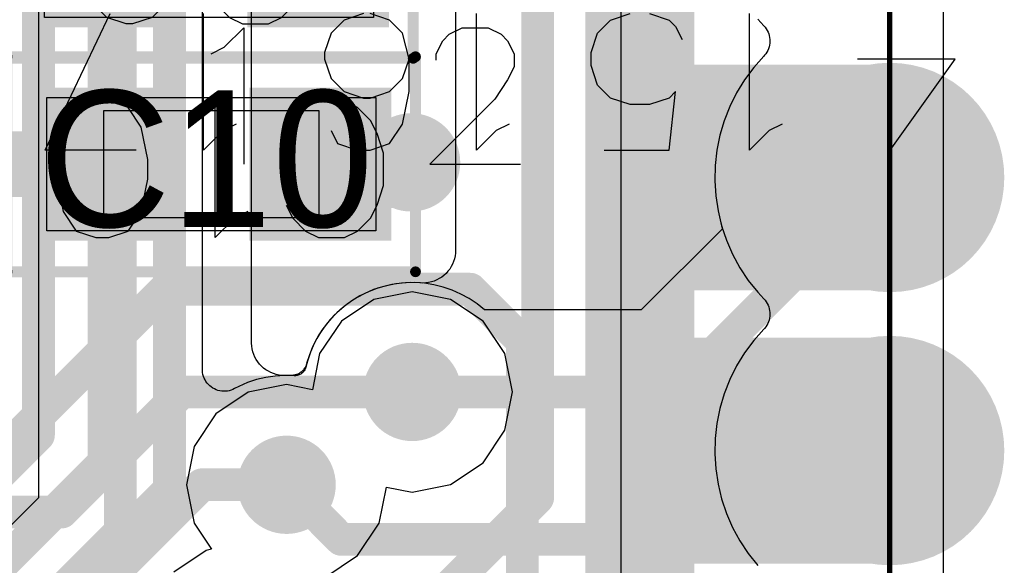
# Model space of a CAD drawing. Header units: millimetres. Extents: x 0 to 559, y 0 to 433.
# Tile 25 of 65: x 95.21 to 99.79, y 94.14 to 96.67. Entities that reach past the tile are written whole.
import ezdxf

# ---------------------------------------------------------------- set-up
doc = ezdxf.new("R2010")
doc.units = ezdxf.units.MM
for name, color, linetype in [('BottomLayer', 5, 'Continuous'), ('BottomPaste', 16, 'Continuous'), ('BottomSolder', 6, 'Continuous'), ('KeepOutLayer', 6, 'Continuous'), ('Mechanical10', 56, 'Continuous'), ('Mechanical11', 56, 'Continuous'), ('Mechanical12', 56, 'Continuous'), ('Mechanical9', 56, 'Continuous'), ('MidLayer1', 16, 'Continuous'), ('MidLayer2', 76, 'Continuous'), ('MultiLayer', 9, 'Continuous'), ('TopLayer', 1, 'Continuous'), ('TopOverlay', 2, 'Continuous'), ('TopPaste', 8, 'Continuous'), ('TopSolder', 216, 'Continuous'), ('ViaHoleLayer', 16, 'Continuous')]:
    doc.layers.add(name, color=color, linetype=linetype)

# ---------------------------------------------------------------- blocks, each defined once
blk = doc.blocks.new('7X1MM_BOT_PAD_12_TO_18_SMD_102')
at = {"layer": 'BottomLayer'}
for points in [[(-3.039999, 0.499999), (-3.039999, -0.499999), (-2.040001, 0.499999), (-2.040001, -0.499999)], [(-1.769999, 0.499999), (-1.769999, -0.499999), (-0.7700009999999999, 0.499999), (-0.7700009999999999, -0.499999)]]:
    blk.add_solid(points, dxfattribs=at)
at = {"layer": 'BottomPaste'}
for points in [[(-3.039999, 0.499999), (-3.039999, -0.499999), (-2.040001, 0.499999), (-2.040001, -0.499999)], [(-1.769999, 0.499999), (-1.769999, -0.499999), (-0.7700009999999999, 0.499999), (-0.7700009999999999, -0.499999)]]:
    blk.add_solid(points, dxfattribs=at)
at = {"layer": 'BottomSolder'}
for points in [[(-3.065399, 0.525399), (-3.065399, -0.525399), (-2.014601, 0.525399), (-2.014601, -0.525399)], [(-1.795399, 0.525399), (-1.795399, -0.525399), (-0.744601, 0.525399), (-0.744601, -0.525399)]]:
    blk.add_solid(points, dxfattribs=at)
at = {"layer": 'Mechanical12'}
for p, q in [((4.560061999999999, 0.750062), (-4.560061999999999, 0.750062)), ((-4.560061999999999, -0.750062), (4.560061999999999, -0.750062))]:
    blk.add_line(p, q, dxfattribs=at)
at = {"layer": 'Mechanical9'}
for p, q in [((-1.14286284, 3.4288095), (-0.508, 3.12649362)), ((-1.14286284, 3.00556676), (-1.14286284, 3.4288095)), ((-1.0521696, 2.60046216), (-1.14286284, 2.69115794)), ((-1.14286284, 2.69115794), (-0.508, 2.69115794)), ((-1.02193852, 2.54), (-1.0521696, 2.60046216)), ((-0.7196201, 2.12857842), (-0.81031588, 2.09834734)), ((-0.6893890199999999, 2.12857842), (-0.7196201, 2.12857842)), ((-0.59869578, 2.09834734), (-0.6893890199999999, 2.12857842)), ((-1.11263176, 2.06811372), (-1.14286284, 1.97742048)), ((-1.0521696, 2.09834734), (-1.11263176, 2.06811372)), ((-0.81031588, 2.09834734), (-0.8707805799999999, 2.03788264)), ((-0.53823108, 2.03788264), (-0.59869578, 2.09834734)), ((-0.8707805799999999, 2.03788264), (-0.90101166, 1.94718686)), ((-0.508, 1.94718686), (-0.53823108, 2.03788264)), ((-1.14286284, 1.97742048), (-1.14286284, 1.91695578)), ((-0.90101166, 1.94718686), (-0.90101166, 1.91695578)), ((-1.14286284, 1.91695578), (-1.11263176, 1.82626254)), ((-0.90101166, 1.91695578), (-0.8707805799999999, 1.82626254)), ((-0.53823108, 1.82626254), (-0.508, 1.91695578)), ((-1.11263176, 1.82626254), (-1.02193852, 1.76579784)), ((-0.8707805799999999, 1.82626254), (-0.81031588, 1.76579784)), ((-0.59869578, 1.76579784), (-0.53823108, 1.82626254)), ((-1.02193852, 1.76579784), (-0.8707805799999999, 1.73556676)), ((-0.81031588, 1.76579784), (-0.7196201, 1.73556676)), ((-0.7196201, 1.73556676), (-0.59869578, 1.76579784)), ((-0.8707805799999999, 1.73556676), (-0.7196201, 1.73556676)), ((-1.0521696, 1.33046216), (-1.14286284, 1.42115794)), ((-1.14286284, 1.42115794), (-0.508, 1.42115794)), ((-1.02193852, 1.27), (-1.0521696, 1.33046216)), ((-0.84054696, 0.85857842), (-0.74985372, 0.8888094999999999)), ((-0.74985372, 0.8888094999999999), (-0.6893890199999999, 0.8888094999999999)), ((-0.6893890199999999, 0.8888094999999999), (-0.59869578, 0.85857842)), ((-1.14286284, 0.82834734), (-1.14286284, 0.52602892)), ((-0.90101166, 0.7981137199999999), (-0.84054696, 0.85857842)), ((-0.59869578, 0.85857842), (-0.53823108, 0.7981137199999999)), ((-0.93124274, 0.7074204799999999), (-0.90101166, 0.7981137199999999)), ((-0.53823108, 0.7981137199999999), (-0.508, 0.7074204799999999)), ((-0.93124274, 0.6167247), (-0.93124274, 0.7074204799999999)), ((-0.90101166, 0.52602892), (-0.93124274, 0.6167247)), ((-0.508, 0.6167247), (-0.53823108, 0.52602892)), ((-1.14286284, 0.52602892), (-0.8707805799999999, 0.49579784)), ((-0.8707805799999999, 0.49579784), (-0.90101166, 0.52602892)), ((-0.53823108, 0.52602892), (-0.5684621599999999, 0.49579784)), ((-0.5684621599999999, 0.49579784), (-0.62892686, 0.46556676)), ((-1.0521696, 0.06046215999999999), (-1.14286284, 0.15115794)), ((-1.14286284, 0.15115794), (-0.508, 0.15115794)), ((-1.02193852, 0), (-1.0521696, 0.06046215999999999)), ((-0.7196201, -0.8044332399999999), (-0.7196201, -0.35095942)), ((-1.14286284, -0.50211736), (-0.7196201, -0.8044332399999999)), ((-1.14286284, -0.50211736), (-0.508, -0.50211736))]:
    blk.add_line(p, q, dxfattribs=at)
blk = doc.blocks.new('C_0402_115')
at = {"layer": 'Mechanical10', "const_width": 0.050038}
for points in [[(-0.9499599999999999, 0.500126), (-0.9499599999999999, -0.500126)], [(0.9499599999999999, 0.500126), (-0.9499599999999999, 0.500126)], [(0.9499599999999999, 0.500126), (0.9499599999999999, -0.500126)], [(0.9499599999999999, -0.500126), (-0.9499599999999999, -0.500126)]]:
    blk.add_lwpolyline(points, dxfattribs=at)
at = {"layer": 'Mechanical10', "const_width": 0.025019}
for points in [[(-0.9624695, 0.500126, 1), (-0.9374505, 0.500126, 1)], [(-0.9624695, 0.500126, 1), (-0.9374505, 0.500126, 1)], [(0.9374505, 0.500126, 1), (0.9624695, 0.500126, 1)], [(0.9374505, 0.500126, 1), (0.9624695, 0.500126, 1)], [(-0.9624695, -0.500126, 1), (-0.9374505, -0.500126, 1)], [(-0.9624695, -0.500126, 1), (-0.9374505, -0.500126, 1)], [(0.9374505, -0.500126, 1), (0.9624695, -0.500126, 1)], [(0.9374505, -0.500126, 1), (0.9624695, -0.500126, 1)]]:
    blk.add_lwpolyline(points, format="xyb", close=True, dxfattribs=at)
at = {"layer": 'Mechanical11'}
for p, q in [((-0.765048, -0.30988), (-0.765048, 0.30988)), ((-0.765048, 0.30988), (-0.115062, 0.30988)), ((-0.115062, 0.30988), (0.115062, 0.30988)), ((0.115062, 0.30988), (0.765048, 0.30988)), ((0.765048, 0.30988), (0.765048, -0.30988)), ((-0.765048, -0.30988), (-0.765048, -0.30988)), ((-0.115062, -0.30988), (-0.765048, -0.30988)), ((0.115062, -0.30988), (-0.115062, -0.30988)), ((0.765048, -0.30988), (0.115062, -0.30988))]:
    blk.add_line(p, q, dxfattribs=at)
at = {"layer": 'Mechanical12'}
for p, q in [((-0.500126, -0.249936), (-0.500126, 0.249936)), ((-0.500126, 0.249936), (0.500126, 0.249936)), ((0.500126, 0.249936), (0.500126, -0.249936)), ((-0.500126, -0.249936), (-0.500126, -0.249936)), ((0.500126, -0.249936), (-0.500126, -0.249936))]:
    blk.add_line(p, q, dxfattribs=at)
at = {"layer": 'Mechanical9'}
for p, q in [((-1.016, 0), (-1.43924274, 0)), ((-1.31831588, -0.30231588), (-1.016, 0)), ((-0.15115794, -0.6348628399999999), (-0.15115794, 0)), ((-1.37878058, -0.39301166), (-1.31831588, -0.30231588)), ((-1.40901166, -0.45347382), (-1.37878058, -0.39301166)), ((-1.40901166, -0.51393852), (-1.40901166, -0.45347382)), ((-1.04623108, -0.4837049), (-1.04623108, -0.51393852)), ((-1.37878058, -0.57440068), (-1.40901166, -0.51393852)), ((-1.04623108, -0.51393852), (-1.07646216, -0.57440068)), ((-0.06046215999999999, -0.5441695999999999), (-0.15115794, -0.6348628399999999)), ((0, -0.51393852), (-0.06046215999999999, -0.5441695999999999)), ((-1.34854696, -0.60463176), (-1.37878058, -0.57440068)), ((-1.07646216, -0.57440068), (-1.10669578, -0.60463176)), ((-1.2880848, -0.6348628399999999), (-1.34854696, -0.60463176)), ((-1.16715794, -0.6348628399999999), (-1.2880848, -0.6348628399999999)), ((-1.10669578, -0.60463176), (-1.16715794, -0.6348628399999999))]:
    blk.add_line(p, q, dxfattribs=at)
at = {"layer": 'TopLayer'}
for points in [[(-0.2032, 0.3302), (-0.8128, 0.3302), (-0.2032, -0.3302), (-0.8128, -0.3302)], [(0.8128, 0.3302), (0.2032, 0.3302), (0.8128, -0.3302), (0.2032, -0.3302)]]:
    blk.add_solid(points, dxfattribs=at)
at = {"layer": 'TopOverlay'}
for p, q in [((-0.27682698, 0.34022284), (-0.33728914, 0.30999176)), ((-0.15590012, 0.34022284), (-0.27682698, 0.34022284)), ((-0.09543541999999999, 0.30999176), (-0.15590012, 0.34022284)), ((0.26432002, 0.30999176), (0.35501326, 0.34022284)), ((0.35501326, 0.34022284), (0.38524434, 0.34022284)), ((0.38524434, 0.34022284), (0.47594012, 0.30999176)), ((-0.33728914, 0.30999176), (-0.39775384, 0.2495296)), ((-0.03497326, 0.2495296), (-0.09543541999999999, 0.30999176)), ((0.20385532, 0.2495296), (0.26432002, 0.30999176)), ((0.47594012, 0.30999176), (0.53640482, 0.2495296)), ((-0.39775384, 0.2495296), (-0.42798492, 0.1890649)), ((-0.004742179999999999, 0.1890649), (-0.03497326, 0.2495296)), ((0.17362424, 0.15883382), (0.20385532, 0.2495296)), ((0.53640482, 0.2495296), (0.5666359, 0.12860274)), ((-0.42798492, 0.1890649), (-0.458216, 0.09837166)), ((0.17362424, 0.12860274), (0.17362424, 0.15883382)), ((-0.458216, 0.09837166), (-0.458216, -0.05278628)), ((0.20385532, 0.03790696), (0.17362424, 0.12860274)), ((0.5666359, 0.12860274), (0.53640482, 0.03790696)), ((0.5666359, 0.12860274), (0.5666359, -0.0225552)), ((0.26432002, -0.0225552), (0.20385532, 0.03790696)), ((0.53640482, 0.03790696), (0.47594012, -0.0225552)), ((0.35501326, -0.05278628), (0.26432002, -0.0225552)), ((0.47594012, -0.0225552), (0.38524434, -0.05278628)), ((0.5666359, -0.0225552), (0.53640482, -0.17371314)), ((-0.458216, -0.05278628), (-0.42798492, -0.14348206)), ((0.38524434, -0.05278628), (0.35501326, -0.05278628)), ((-0.42798492, -0.14348206), (-0.39775384, -0.20394422)), ((-0.03497326, -0.20394422), (-0.004742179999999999, -0.14348206)), ((0.53640482, -0.17371314), (0.47594012, -0.26440892)), ((-0.39775384, -0.20394422), (-0.33728914, -0.26440892)), ((-0.09543541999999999, -0.26440892), (-0.03497326, -0.20394422)), ((0.2340864, -0.26440892), (0.20385532, -0.20394422)), ((-0.33728914, -0.26440892), (-0.27682698, -0.29464)), ((-0.15590012, -0.29464), (-0.09543541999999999, -0.26440892)), ((0.32478218, -0.29464), (0.2340864, -0.26440892)), ((0.47594012, -0.26440892), (0.38524434, -0.29464)), ((-0.27682698, -0.29464), (-0.15590012, -0.29464)), ((0.38524434, -0.29464), (0.32478218, -0.29464))]:
    blk.add_line(p, q, dxfattribs=at)
at = {"layer": 'TopPaste'}
for points in [[(-0.2032, 0.3302), (-0.8128, 0.3302), (-0.2032, -0.3302), (-0.8128, -0.3302)], [(0.8128, 0.3302), (0.2032, 0.3302), (0.8128, -0.3302), (0.2032, -0.3302)]]:
    blk.add_solid(points, dxfattribs=at)
at = {"layer": 'TopSolder'}
for points in [[(-0.1778, 0.3556), (-0.8382, 0.3556), (-0.1778, -0.3556), (-0.8382, -0.3556)], [(0.8382, 0.3556), (0.1778, 0.3556), (0.8382, -0.3556), (0.1778, -0.3556)]]:
    blk.add_solid(points, dxfattribs=at)
blk = doc.blocks.new('C_0402_118')
at = {"layer": 'Mechanical10', "const_width": 0.050038}
for points in [[(-0.9499599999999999, 0.500126), (-0.9499599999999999, -0.500126)], [(0.9499599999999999, 0.500126), (-0.9499599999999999, 0.500126)], [(0.9499599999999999, 0.500126), (0.9499599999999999, -0.500126)], [(0.9499599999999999, -0.500126), (-0.9499599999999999, -0.500126)]]:
    blk.add_lwpolyline(points, dxfattribs=at)
at = {"layer": 'Mechanical10', "const_width": 0.025019}
for points in [[(-0.9624695, 0.500126, 1), (-0.9374505, 0.500126, 1)], [(-0.9624695, 0.500126, 1), (-0.9374505, 0.500126, 1)], [(0.9374505, 0.500126, 1), (0.9624695, 0.500126, 1)], [(0.9374505, 0.500126, 1), (0.9624695, 0.500126, 1)], [(-0.9624695, -0.500126, 1), (-0.9374505, -0.500126, 1)], [(-0.9624695, -0.500126, 1), (-0.9374505, -0.500126, 1)], [(0.9374505, -0.500126, 1), (0.9624695, -0.500126, 1)], [(0.9374505, -0.500126, 1), (0.9624695, -0.500126, 1)]]:
    blk.add_lwpolyline(points, format="xyb", close=True, dxfattribs=at)
at = {"layer": 'Mechanical11'}
for p, q in [((-0.765048, -0.30988), (-0.765048, 0.30988)), ((-0.765048, 0.30988), (-0.115062, 0.30988)), ((-0.115062, 0.30988), (0.115062, 0.30988)), ((0.115062, 0.30988), (0.765048, 0.30988)), ((0.765048, 0.30988), (0.765048, -0.30988)), ((-0.765048, -0.30988), (-0.765048, -0.30988)), ((-0.115062, -0.30988), (-0.765048, -0.30988)), ((0.115062, -0.30988), (-0.115062, -0.30988)), ((0.765048, -0.30988), (0.115062, -0.30988))]:
    blk.add_line(p, q, dxfattribs=at)
at = {"layer": 'Mechanical12'}
for p, q in [((-0.500126, -0.249936), (-0.500126, 0.249936)), ((-0.500126, 0.249936), (0.500126, 0.249936)), ((0.500126, 0.249936), (0.500126, -0.249936)), ((-0.500126, -0.249936), (-0.500126, -0.249936)), ((0.500126, -0.249936), (-0.500126, -0.249936))]:
    blk.add_line(p, q, dxfattribs=at)
at = {"layer": 'Mechanical9'}
for p, q in [((-1.016, 0), (-1.43924274, 0)), ((-1.31831588, -0.30231588), (-1.016, 0)), ((-0.15115794, -0.6348628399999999), (-0.15115794, 0)), ((-1.37878058, -0.39301166), (-1.31831588, -0.30231588)), ((-1.40901166, -0.45347382), (-1.37878058, -0.39301166)), ((-1.40901166, -0.51393852), (-1.40901166, -0.45347382)), ((-1.04623108, -0.4837049), (-1.04623108, -0.51393852)), ((-1.37878058, -0.57440068), (-1.40901166, -0.51393852)), ((-1.04623108, -0.51393852), (-1.07646216, -0.57440068)), ((-0.06046215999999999, -0.5441695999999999), (-0.15115794, -0.6348628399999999)), ((0, -0.51393852), (-0.06046215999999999, -0.5441695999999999)), ((-1.34854696, -0.60463176), (-1.37878058, -0.57440068)), ((-1.07646216, -0.57440068), (-1.10669578, -0.60463176)), ((-1.2880848, -0.6348628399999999), (-1.34854696, -0.60463176)), ((-1.16715794, -0.6348628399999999), (-1.2880848, -0.6348628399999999)), ((-1.10669578, -0.60463176), (-1.16715794, -0.6348628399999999))]:
    blk.add_line(p, q, dxfattribs=at)
at = {"layer": 'TopLayer'}
for points in [[(-0.2032, 0.3302), (-0.8128, 0.3302), (-0.2032, -0.3302), (-0.8128, -0.3302)], [(0.8128, 0.3302), (0.2032, 0.3302), (0.8128, -0.3302), (0.2032, -0.3302)]]:
    blk.add_solid(points, dxfattribs=at)
at = {"layer": 'TopOverlay'}
for p, q in [((-0.62048898, 0.34123884), (-0.68095114, 0.31100776)), ((-0.49956212, 0.34123884), (-0.62048898, 0.34123884)), ((-0.43909742, 0.31100776), (-0.49956212, 0.34123884)), ((-0.1095756, 0.2505456), (-0.01887982, 0.34123884)), ((-0.01887982, 0.34123884), (-0.01887982, -0.293624)), ((0.47691802, 0.34123884), (0.38622478, 0.31100776)), ((0.53738272, 0.34123884), (0.47691802, 0.34123884)), ((0.62807596, 0.31100776), (0.53738272, 0.34123884)), ((-0.68095114, 0.31100776), (-0.7414158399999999, 0.2505456)), ((-0.37863526, 0.2505456), (-0.43909742, 0.31100776)), ((0.38622478, 0.31100776), (0.32576008, 0.22031452)), ((0.6885406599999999, 0.22031452), (0.62807596, 0.31100776)), ((-0.7414158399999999, 0.2505456), (-0.7716469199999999, 0.1900809)), ((-0.34840418, 0.1900809), (-0.37863526, 0.2505456)), ((-0.17003776, 0.22031452), (-0.1095756, 0.2505456)), ((-0.7716469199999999, 0.1900809), (-0.801878, 0.09938765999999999)), ((0.32576008, 0.22031452), (0.295529, 0.06915658)), ((0.71877174, 0.06915658), (0.6885406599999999, 0.22031452)), ((-0.801878, 0.09938765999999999), (-0.801878, -0.05177027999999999)), ((0.295529, 0.06915658), (0.295529, -0.0215392)), ((0.71877174, -0.0215392), (0.71877174, 0.06915658)), ((0.295529, -0.0215392), (0.32576008, -0.17269714)), ((0.6885406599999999, -0.17269714), (0.71877174, -0.0215392)), ((-0.801878, -0.05177027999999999), (-0.7716469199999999, -0.14246606)), ((-0.7716469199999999, -0.14246606), (-0.7414158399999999, -0.20292822)), ((-0.37863526, -0.20292822), (-0.34840418, -0.14246606)), ((0.32576008, -0.17269714), (0.38622478, -0.26339292)), ((0.62807596, -0.26339292), (0.6885406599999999, -0.17269714)), ((-0.7414158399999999, -0.20292822), (-0.68095114, -0.26339292)), ((-0.43909742, -0.26339292), (-0.37863526, -0.20292822)), ((-0.68095114, -0.26339292), (-0.62048898, -0.293624)), ((-0.49956212, -0.293624), (-0.43909742, -0.26339292)), ((0.38622478, -0.26339292), (0.47691802, -0.293624)), ((0.53738272, -0.293624), (0.62807596, -0.26339292)), ((-0.62048898, -0.293624), (-0.49956212, -0.293624)), ((0.47691802, -0.293624), (0.53738272, -0.293624))]:
    blk.add_line(p, q, dxfattribs=at)
at = {"layer": 'TopPaste'}
for points in [[(-0.2032, 0.3302), (-0.8128, 0.3302), (-0.2032, -0.3302), (-0.8128, -0.3302)], [(0.8128, 0.3302), (0.2032, 0.3302), (0.8128, -0.3302), (0.2032, -0.3302)]]:
    blk.add_solid(points, dxfattribs=at)
at = {"layer": 'TopSolder'}
for points in [[(-0.1778, 0.3556), (-0.8382, 0.3556), (-0.1778, -0.3556), (-0.8382, -0.3556)], [(0.8382, 0.3556), (0.1778, 0.3556), (0.8382, -0.3556), (0.1778, -0.3556)]]:
    blk.add_solid(points, dxfattribs=at)

msp = doc.modelspace()

# ---------------------------------------------------------------- linework, layer by layer
at = {"layer": 'BottomLayer'}
for p, q in [((96.29190799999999, 95.172276), (96.29190799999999, 101.23932)), ((97.24136, 98.204528), (97.24136, 95.60229799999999)), ((97.24136, 95.60229799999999), (97.24080119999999, 95.58901379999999)), ((97.23225663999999, 95.55015942), (97.22718934, 95.53786835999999)), ((97.23623174, 95.56284418), (97.23225663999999, 95.55015942)), ((97.23908924, 95.5758312), (97.23623174, 95.56284418)), ((97.24080119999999, 95.58901379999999), (97.23908924, 95.5758312)), ((97.20586858, 95.50427685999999), (97.19690238, 95.49445976)), ((97.21394323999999, 95.51483818), (97.20586858, 95.50427685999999)), ((97.22106794, 95.52606498), (97.21394323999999, 95.51483818)), ((97.22718934, 95.53786835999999), (97.22106794, 95.52606498)), ((97.12865004, 95.45490179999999), (97.11567317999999, 95.45200365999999)), ((97.1413221, 95.45892262), (97.12865004, 95.45490179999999)), ((97.15359792, 95.46403056), (97.1413221, 95.45892262)), ((97.16538098, 95.47019006), (97.15359792, 95.46403056)), ((97.17657983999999, 95.47735032), (97.16538098, 95.47019006)), ((97.18711576, 95.48546307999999), (97.17657983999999, 95.47735032)), ((97.19690238, 95.49445976), (97.18711576, 95.48546307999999)), ((96.85966658, 95.41884141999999), (96.81889195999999, 95.40136367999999)), ((96.90180772, 95.43269966), (96.85966658, 95.41884141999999)), ((96.94499787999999, 95.44283172), (96.90180772, 95.43269966)), ((96.98890431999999, 95.44915886), (96.94499787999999, 95.44283172)), ((97.03319683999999, 95.4516379), (96.98890431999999, 95.44915886)), ((97.07753762, 95.45024597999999), (97.03319683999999, 95.4516379)), ((97.07753, 95.45015199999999), (97.07753762, 95.45024597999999)), ((97.089214, 95.44964399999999), (97.07753, 95.45015199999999)), ((97.10249565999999, 95.45024597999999), (97.089214, 95.44964399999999)), ((97.11567317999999, 95.45200365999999), (97.10249565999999, 95.45024597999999)), ((96.77979628, 95.38039852), (96.74267925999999, 95.35610596)), ((96.81889195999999, 95.40136367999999), (96.77979628, 95.38039852)), ((96.70781776, 95.32867141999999), (96.67548101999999, 95.29830317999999)), ((96.74267925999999, 95.35610596), (96.70781776, 95.32867141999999)), ((96.67548101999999, 95.29830317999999), (96.64591288, 95.26523238)), ((96.61934194, 95.22970794), (96.59596631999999, 95.19200418)), ((96.64591288, 95.26523238), (96.61934194, 95.22970794)), ((96.59596631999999, 95.19200418), (96.57596636, 95.15240811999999)), ((96.29192832, 95.169736), (96.29190799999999, 95.172276)), ((96.29273096, 95.1564645), (96.29192832, 95.169736)), ((96.29468422, 95.14331492), (96.29273096, 95.1564645)), ((96.29777793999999, 95.13038377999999), (96.29468422, 95.14331492)), ((96.57596636, 95.15240811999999), (96.55949192, 95.11121693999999)), ((96.30198671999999, 95.11777268), (96.29777793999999, 95.13038377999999)), ((96.30728008, 95.1055756), (96.30198671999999, 95.11777268)), ((96.31361484, 95.09388652), (96.30728008, 95.1055756)), ((96.32094273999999, 95.08279433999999), (96.31361484, 95.09388652)), ((96.55949192, 95.11121693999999), (96.548448, 95.075756)), ((96.32921044, 95.07238287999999), (96.32094273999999, 95.08279433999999)), ((96.33835443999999, 95.06273087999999), (96.32921044, 95.07238287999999)), ((96.34830615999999, 95.05391454), (96.33835443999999, 95.06273087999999)), ((96.35898686, 95.04599736), (96.34830615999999, 95.05391454)), ((96.3703178, 95.03904284), (96.35898686, 95.04599736)), ((96.52865123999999, 95.0416692), (96.52372872, 95.03720387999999)), ((96.53316736, 95.04654853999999), (96.52865123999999, 95.0416692)), ((96.53724152, 95.05180125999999), (96.53316736, 95.04654853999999)), ((96.54084069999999, 95.05738926), (96.53724152, 95.05180125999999)), ((96.5439395, 95.06327189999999), (96.54084069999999, 95.05738926)), ((96.54651505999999, 95.06939838), (96.5439395, 95.06327189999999)), ((96.54854452, 95.0757306), (96.54651505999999, 95.06939838)), ((96.548448, 95.075756), (96.54854452, 95.0757306)), ((96.38221261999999, 95.03310178), (96.3703178, 95.03904284)), ((96.39457734, 95.02821736), (96.38221261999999, 95.03310178)), ((96.40732306, 95.02443276), (96.39457734, 95.02821736)), ((96.42034817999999, 95.02177083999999), (96.40732306, 95.02443276)), ((96.43355618, 95.02025445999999), (96.42034817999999, 95.02177083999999)), ((96.44684799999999, 95.01989632), (96.43355618, 95.02025445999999)), ((96.44684799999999, 95.019876), (96.44684799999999, 95.01989632)), ((96.47249946, 95.01956612), (96.44684799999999, 95.019876)), ((96.47250199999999, 95.019622), (96.47249946, 95.01956612)), ((96.47465846, 95.019622), (96.47250199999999, 95.019622)), ((96.48130056, 95.01987854), (96.47465846, 95.019622)), ((96.48789694, 95.0207142), (96.48130056, 95.01987854)), ((96.49439172, 95.02211881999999), (96.48789694, 95.0207142)), ((96.50074172, 95.02408731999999), (96.49439172, 95.02211881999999)), ((96.50689614, 95.02659938), (96.50074172, 95.02408731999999)), ((96.51280926, 95.02963976), (96.50689614, 95.02659938)), ((96.51843282, 95.03318306), (96.51280926, 95.02963976)), ((96.52372872, 95.03720387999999), (96.51843282, 95.03318306))]:
    msp.add_line(p, q, dxfattribs=at)
at = {"layer": 'BottomLayer', "const_width": 0.1524}
for points in [[(95.9104, 94.48901599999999), (95.9104, 101.505004)], [(95.6056, 94.61550799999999), (95.6056, 101.219508)], [(95.3008, 94.74199999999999), (95.3008, 101.0412)], [(97.622868, 94.450154), (97.622868, 98.04654)], [(97.966022, 93.12402), (97.966022, 96.954848)], [(94.13239999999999, 93.5736), (95.3008, 94.74199999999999)], [(94.25889199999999, 93.2688), (95.6056, 94.61550799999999)], [(94.38538399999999, 92.964), (95.9104, 94.48901599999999)], [(96.948498, 93.775784), (97.622868, 94.450154)]]:
    msp.add_lwpolyline(points, dxfattribs=at)
at = {"layer": 'BottomLayer'}
for points, const_width in [([(99.006406, 95.940626, 1), (99.514406, 95.940626, 1)], 0.508), ([(96.93275, 96.01073, 1), (97.13595, 96.01073, 1)], 0.2032), ([(96.93782999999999, 94.943168, 1), (97.14103, 94.943168, 1)], 0.2032), ([(99.006406, 94.670626, 1), (99.514406, 94.670626, 1)], 0.508), ([(95.2627, 94.74199999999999, 1), (95.3389, 94.74199999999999, 1)], 0.07619999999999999), ([(95.2627, 94.74199999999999, 1), (95.3389, 94.74199999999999, 1)], 0.07619999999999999), ([(95.5675, 94.61550799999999, 1), (95.6437, 94.61550799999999, 1)], 0.07619999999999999), ([(95.5675, 94.61550799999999, 1), (95.6437, 94.61550799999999, 1)], 0.07619999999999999), ([(96.35363, 94.51136799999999, 1), (96.55682999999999, 94.51136799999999, 1)], 0.2032), ([(95.8723, 94.48901599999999, 1), (95.9485, 94.48901599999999, 1)], 0.07619999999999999), ([(95.8723, 94.48901599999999, 1), (95.9485, 94.48901599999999, 1)], 0.07619999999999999), ([(97.584768, 94.450154, 1), (97.660968, 94.450154, 1)], 0.07619999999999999), ([(97.584768, 94.450154, 1), (97.660968, 94.450154, 1)], 0.07619999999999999)]:
    msp.add_lwpolyline(points, format="xyb", close=True, dxfattribs=dict(at, const_width=const_width))
at = {"layer": 'BottomSolder'}
for points, const_width in [([(98.99370599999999, 95.940626, 1), (99.52710599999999, 95.940626, 1)], 0.5334), ([(96.92004999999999, 96.01073, 1), (97.14864999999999, 96.01073, 1)], 0.2286), ([(98.99370599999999, 94.670626, 1), (99.52710599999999, 94.670626, 1)], 0.5334), ([(96.92513, 94.943168, 1), (97.15373, 94.943168, 1)], 0.2286), ([(96.34093, 94.51136799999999, 1), (96.56953, 94.51136799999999, 1)], 0.2286)]:
    msp.add_lwpolyline(points, format="xyb", close=True, dxfattribs=dict(at, const_width=const_width))
at = {"layer": 'KeepOutLayer', "const_width": 0.0254}
msp.add_lwpolyline([(99.26040599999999, 89.710768), (99.26040599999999, 104.718612)], dxfattribs=at)
at = {"layer": 'MidLayer1'}
for p, q in [((98.64706457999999, 96.67650972), (98.67493599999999, 96.646238)), ((98.67493599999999, 96.646238), (98.67488519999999, 96.6461872)), ((98.67488519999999, 96.6461872), (98.68075513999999, 96.63954763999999)), ((98.68075513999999, 96.63954763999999), (98.68602564, 96.63242294)), ((98.68602564, 96.63242294), (98.69065606, 96.6248639)), ((98.69065606, 96.6248639), (98.6946083, 96.61693147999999)), ((98.6946083, 96.61693147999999), (98.69785696, 96.60868409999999)), ((98.69785696, 96.60868409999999), (98.70037156, 96.60018525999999)), ((98.70037156, 96.60018525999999), (98.70213686, 96.59149846)), ((98.70151202, 96.55621785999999), (98.69944192, 96.54759964)), ((98.70282519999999, 96.56498339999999), (98.70151202, 96.55621785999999)), ((98.70213686, 96.59149846), (98.70313761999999, 96.58269227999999)), ((98.70336875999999, 96.57383021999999), (98.70282519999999, 96.56498339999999)), ((98.70313761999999, 96.58269227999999), (98.70336875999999, 96.57383021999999)), ((98.67844882, 96.50895354), (98.67493599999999, 96.50501399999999)), ((98.68396824, 96.51589028), (98.67844882, 96.50895354)), ((98.68886028, 96.52327914), (98.68396824, 96.51589028)), ((98.69309192, 96.53106932), (98.68886028, 96.52327914)), ((98.6966276, 96.53919477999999), (98.69309192, 96.53106932)), ((98.69944192, 96.54759964), (98.6966276, 96.53919477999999)), ((98.67486488, 96.50508257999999), (98.62789774, 96.4519026)), ((98.67493599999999, 96.50501399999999), (98.67486488, 96.50508257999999)), ((98.62789774, 96.4519026), (98.5857439, 96.3948288)), ((98.5857439, 96.3948288), (98.5487234, 96.33430059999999)), ((98.5487234, 96.33430059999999), (98.51712072, 96.27077519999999)), ((98.51712072, 96.27077519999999), (98.49117462, 96.20473774)), ((98.49117462, 96.20473774), (98.47108322, 96.1366886)), ((98.47108322, 96.1366886), (98.45699891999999, 96.06714848)), ((98.45699891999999, 96.06714848), (98.44902839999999, 95.99664569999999)), ((98.44902839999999, 95.99664569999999), (98.44723515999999, 95.9257162)), ((98.44723515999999, 95.9257162), (98.45162936, 95.854901)), ((98.45162936, 95.854901), (98.46217797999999, 95.78473858)), ((98.46217797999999, 95.78473858), (98.47880228, 95.7157598)), ((98.47880228, 95.7157598), (98.50137525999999, 95.64849552)), ((98.50137525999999, 95.64849552), (98.52972419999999, 95.58345374)), ((98.52972419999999, 95.58345374), (98.5636332, 95.52112976)), ((98.5636332, 95.52112976), (98.60284571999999, 95.46199856)), ((98.60284571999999, 95.46199856), (98.64706457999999, 95.40650971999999)), ((97.03943, 95.40932404), (96.86104071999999, 95.37384023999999)), ((97.21781928, 95.37384023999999), (97.03943, 95.40932404)), ((96.86104071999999, 95.37384023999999), (96.70980911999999, 95.27278888)), ((97.36905087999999, 95.27278888), (97.21781928, 95.37384023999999)), ((98.64706457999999, 95.40650971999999), (98.67493599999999, 95.376238)), ((98.67493599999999, 95.376238), (98.67488519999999, 95.37618719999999)), ((98.67488519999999, 95.37618719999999), (98.68075513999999, 95.36954764)), ((98.68075513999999, 95.36954764), (98.68602564, 95.36242293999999)), ((98.68602564, 95.36242293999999), (98.69065606, 95.3548639)), ((98.69065606, 95.3548639), (98.6946083, 95.34693148)), ((98.6946083, 95.34693148), (98.69785696, 95.3386841)), ((98.69785696, 95.3386841), (98.70037156, 95.33018526)), ((98.70037156, 95.33018526), (98.70213686, 95.32149846)), ((98.70213686, 95.32149846), (98.70313761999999, 95.31269228)), ((96.70980911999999, 95.27278888), (96.60875775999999, 95.12155727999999)), ((97.47010223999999, 95.12155727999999), (97.36905087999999, 95.27278888)), ((98.69944192, 95.27759963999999), (98.6966276, 95.26919477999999)), ((98.70151202, 95.28621786), (98.69944192, 95.27759963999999)), ((98.70282519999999, 95.29498339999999), (98.70151202, 95.28621786)), ((98.70336875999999, 95.30383022), (98.70282519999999, 95.29498339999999)), ((98.70313761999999, 95.31269228), (98.70336875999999, 95.30383022)), ((98.67486488, 95.23508258), (98.62789774, 95.1819026)), ((98.67493599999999, 95.23501399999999), (98.67486488, 95.23508258)), ((98.67844882, 95.23895354), (98.67493599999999, 95.23501399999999)), ((98.68396824, 95.24589028), (98.67844882, 95.23895354)), ((98.68886028, 95.25327913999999), (98.68396824, 95.24589028)), ((98.69309192, 95.26106931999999), (98.68886028, 95.25327913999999)), ((98.6966276, 95.26919477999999), (98.69309192, 95.26106931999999)), ((98.62789774, 95.1819026), (98.5857439, 95.12482879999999)), ((96.60875775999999, 95.12155727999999), (96.57535422, 94.95363026)), ((97.50558604, 94.943168), (97.47010223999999, 95.12155727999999)), ((98.5857439, 95.12482879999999), (98.5487234, 95.0643006)), ((98.5487234, 95.0643006), (98.51712072, 95.00077519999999)), ((98.51712072, 95.00077519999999), (98.49117462, 94.93473773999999)), ((96.45523, 94.97752403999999), (96.27684072, 94.94204024)), ((96.57535422, 94.95363026), (96.45523, 94.97752403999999)), ((96.27684072, 94.94204024), (96.12560912, 94.84098888)), ((97.47010223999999, 94.76477872), (97.50558604, 94.943168)), ((98.49117462, 94.93473773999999), (98.47108322, 94.86668859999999)), ((98.47108322, 94.86668859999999), (98.45699891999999, 94.79714847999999)), ((96.12560912, 94.84098888), (96.02455776, 94.68975728)), ((98.45699891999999, 94.79714847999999), (98.44902839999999, 94.72664569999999)), ((97.36905087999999, 94.61354711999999), (97.47010223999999, 94.76477872)), ((98.44902839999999, 94.72664569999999), (98.44723515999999, 94.6557162)), ((96.02455776, 94.68975728), (95.98907396, 94.51136799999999)), ((98.44723515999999, 94.6557162), (98.45162936, 94.58490099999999)), ((97.21781928, 94.51249576), (97.36905087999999, 94.61354711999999)), ((98.45162936, 94.58490099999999), (98.46217797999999, 94.51473858)), ((95.98907396, 94.51136799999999), (96.02455776, 94.33297872)), ((96.88590224, 94.33297872), (96.91930577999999, 94.50090574)), ((96.91930577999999, 94.50090574), (97.03943, 94.47701196)), ((97.03943, 94.47701196), (97.21781928, 94.51249576)), ((98.46217797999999, 94.51473858), (98.47880228, 94.44575979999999)), ((98.47880228, 94.44575979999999), (98.50137525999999, 94.37849552)), ((98.50137525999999, 94.37849552), (98.52972419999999, 94.31345374)), ((96.02455776, 94.33297872), (96.10586316, 94.21130002)), ((96.78485088, 94.18174712), (96.88590224, 94.33297872)), ((98.52972419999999, 94.31345374), (98.5636332, 94.25112976)), ((98.5636332, 94.25112976), (98.60284571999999, 94.19199856)), ((96.08151472, 94.20645624), (95.93028312, 94.10540488)), ((96.10586316, 94.21130002), (96.08151472, 94.20645624)), ((96.63361927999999, 94.08069576), (96.78485088, 94.18174712)), ((98.60284571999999, 94.19199856), (98.64706457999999, 94.13650971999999))]:
    msp.add_line(p, q, dxfattribs=at)
for points, const_width in [([(99.006406, 95.940626, 1), (99.514406, 95.940626, 1)], 0.508), ([(96.93275, 96.01073, 1), (97.13595, 96.01073, 1)], 0.2032), ([(96.93782999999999, 94.943168, 1), (97.14103, 94.943168, 1)], 0.2032), ([(99.006406, 94.670626, 1), (99.514406, 94.670626, 1)], 0.508), ([(96.35363, 94.51136799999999, 1), (96.55682999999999, 94.51136799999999, 1)], 0.2032)]:
    msp.add_lwpolyline(points, format="xyb", close=True, dxfattribs=dict(at, const_width=const_width))
at = {"layer": 'MidLayer2'}
for p, q in [((95.300292, 98.582988), (95.300292, 94.45142399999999)), ((96.06330799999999, 95.047816), (96.06330799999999, 98.267012)), ((98.64706457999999, 96.67650972), (98.67493599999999, 96.646238)), ((98.67493599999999, 96.646238), (98.67488519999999, 96.6461872)), ((98.67488519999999, 96.6461872), (98.68075513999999, 96.63954763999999)), ((98.68075513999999, 96.63954763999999), (98.68602564, 96.63242294)), ((98.68602564, 96.63242294), (98.69065606, 96.6248639)), ((98.69065606, 96.6248639), (98.6946083, 96.61693147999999)), ((98.6946083, 96.61693147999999), (98.69785696, 96.60868409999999)), ((98.69785696, 96.60868409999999), (98.70037156, 96.60018525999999)), ((98.70037156, 96.60018525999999), (98.70213686, 96.59149846)), ((98.70151202, 96.55621785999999), (98.69944192, 96.54759964)), ((98.70282519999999, 96.56498339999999), (98.70151202, 96.55621785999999)), ((98.70213686, 96.59149846), (98.70313761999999, 96.58269227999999)), ((98.70336875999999, 96.57383021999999), (98.70282519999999, 96.56498339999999)), ((98.70313761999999, 96.58269227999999), (98.70336875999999, 96.57383021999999)), ((98.67844882, 96.50895354), (98.67493599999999, 96.50501399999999)), ((98.68396824, 96.51589028), (98.67844882, 96.50895354)), ((98.68886028, 96.52327914), (98.68396824, 96.51589028)), ((98.69309192, 96.53106932), (98.68886028, 96.52327914)), ((98.6966276, 96.53919477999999), (98.69309192, 96.53106932)), ((98.69944192, 96.54759964), (98.6966276, 96.53919477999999)), ((98.67486488, 96.50508257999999), (98.62789774, 96.4519026)), ((98.67493599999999, 96.50501399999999), (98.67486488, 96.50508257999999)), ((98.62789774, 96.4519026), (98.5857439, 96.3948288)), ((98.5857439, 96.3948288), (98.5487234, 96.33430059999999)), ((98.5487234, 96.33430059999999), (98.51712072, 96.27077519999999)), ((98.51712072, 96.27077519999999), (98.49117462, 96.20473774)), ((98.49117462, 96.20473774), (98.47108322, 96.1366886)), ((98.47108322, 96.1366886), (98.45699891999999, 96.06714848)), ((98.45699891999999, 96.06714848), (98.44902839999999, 95.99664569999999)), ((98.44902839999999, 95.99664569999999), (98.44723515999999, 95.9257162)), ((98.44723515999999, 95.9257162), (98.45162936, 95.854901)), ((98.45162936, 95.854901), (98.46217797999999, 95.78473858)), ((98.46217797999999, 95.78473858), (98.474784, 95.73031399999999)), ((98.474784, 95.73031399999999), (98.48240399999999, 95.701866)), ((98.48240399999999, 95.701866), (98.10495999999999, 95.324676)), ((96.83581597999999, 95.40913099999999), (96.79597862, 95.3896111)), ((96.87720274, 95.42510505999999), (96.83581597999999, 95.40913099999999)), ((96.91982394, 95.43740882), (96.87720274, 95.42510505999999)), ((96.96335445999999, 95.44595337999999), (96.91982394, 95.43740882)), ((97.00746409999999, 95.45067016), (96.96335445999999, 95.44595337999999)), ((97.05181757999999, 95.45152614), (97.00746409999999, 95.45067016)), ((97.09607708, 95.44851116), (97.05181757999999, 95.45152614)), ((97.13990478, 95.44165061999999), (97.09607708, 95.44851116)), ((97.18296794, 95.43099785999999), (97.13990478, 95.44165061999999)), ((97.2249389, 95.41663161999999), (97.18296794, 95.43099785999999)), ((97.26549761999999, 95.39866112), (97.2249389, 95.41663161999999)), ((96.75799545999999, 95.36669522), (96.72215351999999, 95.34055353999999)), ((96.79597862, 95.3896111), (96.75799545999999, 95.36669522)), ((97.30433676, 95.37722352), (97.26549761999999, 95.39866112)), ((97.34115913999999, 95.35248392), (97.30433676, 95.37722352)), ((96.72215351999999, 95.34055353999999), (96.68872712, 95.31138926)), ((97.37568535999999, 95.32463028), (97.34115913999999, 95.35248392)), ((97.375726, 95.324676), (97.37568535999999, 95.32463028)), ((98.10495999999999, 95.324676), (97.375726, 95.324676)), ((96.65796771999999, 95.27942336), (96.63011408, 95.24489713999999)), ((96.68872712, 95.31138926), (96.65796771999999, 95.27942336)), ((96.63011408, 95.24489713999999), (96.60537448, 95.20807475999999)), ((96.60537448, 95.20807475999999), (96.58393688, 95.16923562)), ((96.58393688, 95.16923562), (96.56596637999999, 95.12867689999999)), ((96.56596637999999, 95.12867689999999), (96.55160013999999, 95.08670594)), ((96.06349087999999, 95.04174286), (96.06330799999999, 95.047816)), ((96.06440527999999, 95.03292651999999), (96.06349087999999, 95.04174286)), ((96.53707134, 95.04153457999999), (96.53448053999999, 95.03794047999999)), ((96.53933955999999, 95.04534204), (96.53707134, 95.04153457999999)), ((96.54126742, 95.04933491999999), (96.53933955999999, 95.04534204)), ((96.54283713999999, 95.05347766), (96.54126742, 95.04933491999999)), ((96.54404364, 95.05774231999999), (96.54283713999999, 95.05347766)), ((96.54413, 95.057722), (96.54404364, 95.05774231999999)), ((96.55160013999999, 95.08670594), (96.54413, 95.057722)), ((96.06608422, 95.02422448), (96.06440527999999, 95.03292651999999)), ((96.06851753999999, 95.01570024), (96.06608422, 95.02422448)), ((96.07168238, 95.00742238), (96.06851753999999, 95.01570024)), ((96.07555842, 94.99944932), (96.07168238, 95.00742238)), ((96.08011517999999, 94.9918471), (96.07555842, 94.99944932)), ((96.31538522, 95.00034086), (96.27329995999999, 94.98631497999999)), ((96.35853474, 95.01064563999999), (96.31538522, 95.00034086)), ((96.40241578, 95.01715311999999), (96.35853474, 95.01064563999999)), ((96.44669814, 95.01980741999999), (96.40241578, 95.01715311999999)), ((96.49104399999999, 95.01859583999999), (96.44669814, 95.01980741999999)), ((96.49169932, 95.01868981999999), (96.49104399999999, 95.01860599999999)), ((96.49104399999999, 95.01860599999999), (96.49104399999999, 95.01859583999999)), ((96.49613162, 95.01862885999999), (96.49169932, 95.01868981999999)), ((96.50055121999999, 95.01895651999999), (96.49613162, 95.01862885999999)), ((96.5049251, 95.01966517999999), (96.50055121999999, 95.01895651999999)), ((96.50922023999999, 95.02075484), (96.5049251, 95.01966517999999)), ((96.51340615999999, 95.02221533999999), (96.50922023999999, 95.02075484)), ((96.5174473, 95.02403398), (96.51340615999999, 95.02221533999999)), ((96.52131317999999, 95.02619806), (96.5174473, 95.02403398)), ((96.5249784, 95.0286898), (96.52131317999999, 95.02619806)), ((96.52841248, 95.03149142), (96.5249784, 95.0286898)), ((96.53158748, 95.0345826), (96.52841248, 95.03149142)), ((96.53448053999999, 95.03794047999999), (96.53158748, 95.0345826)), ((96.08531456, 94.98466906), (96.08011517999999, 94.9918471)), ((96.091121, 94.97797362), (96.08531456, 94.98466906)), ((96.09748877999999, 94.9718065), (96.091121, 94.97797362)), ((96.10436964, 94.96622104), (96.09748877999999, 94.9718065)), ((96.11171277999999, 94.96125534), (96.10436964, 94.96622104)), ((96.11945978, 94.9569475), (96.11171277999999, 94.96125534)), ((96.12755222, 94.95333308), (96.11945978, 94.9569475)), ((96.13592913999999, 94.95043747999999), (96.12755222, 94.95333308)), ((96.14452449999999, 94.94828102), (96.13592913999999, 94.95043747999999)), ((96.19702376, 94.95142553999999), (96.18849952, 94.94899222)), ((96.20530162, 94.95459038), (96.19702376, 94.95142553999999)), ((96.21327468, 94.95846642), (96.20530162, 94.95459038)), ((96.23259646, 94.96867214), (96.213168, 94.95866199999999)), ((96.213168, 94.95866199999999), (96.21327468, 94.95846642)), ((96.27329995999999, 94.98631497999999), (96.23259646, 94.96867214)), ((96.15327733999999, 94.94688402), (96.14452449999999, 94.94828102)), ((96.16211908, 94.94625409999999), (96.15327733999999, 94.94688402)), ((96.17098114, 94.94639887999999), (96.16211908, 94.94625409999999)), ((96.17979747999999, 94.94731327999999), (96.17098114, 94.94639887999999)), ((96.18849952, 94.94899222), (96.17979747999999, 94.94731327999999)), ((95.300292, 94.45142399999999), (94.47910999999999, 93.629988))]:
    msp.add_line(p, q, dxfattribs=at)
at = {"layer": 'MidLayer2', "const_width": 0.1524}
for points in [[(95.6818, 94.293436), (95.6818, 98.425)], [(98.262948, 94.943168), (99.26040599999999, 95.940626)], [(97.03943, 94.943168), (98.262948, 94.943168)], [(98.84714799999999, 94.257368), (99.26040599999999, 94.670626)], [(96.45523, 94.51136799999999), (96.70922999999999, 94.257368)], [(94.637098, 93.248734), (95.6818, 94.293436)], [(96.70922999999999, 94.257368), (98.84714799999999, 94.257368)]]:
    msp.add_lwpolyline(points, dxfattribs=at)
at = {"layer": 'MidLayer2'}
for points, const_width in [([(99.006406, 95.940626, 1), (99.514406, 95.940626, 1)], 0.508), ([(96.93275, 96.01073, 1), (97.13595, 96.01073, 1)], 0.2032), ([(99.22230599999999, 95.940626, 1), (99.29850599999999, 95.940626, 1)], 0.07619999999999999), ([(96.93782999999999, 94.943168, 1), (97.14103, 94.943168, 1)], 0.2032), ([(99.006406, 94.670626, 1), (99.514406, 94.670626, 1)], 0.508), ([(97.00133, 94.943168, 1), (97.07753, 94.943168, 1)], 0.07619999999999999), ([(98.224848, 94.943168, 1), (98.301048, 94.943168, 1)], 0.07619999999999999), ([(98.224848, 94.943168, 1), (98.301048, 94.943168, 1)], 0.07619999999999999), ([(99.22230599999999, 94.670626, 1), (99.29850599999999, 94.670626, 1)], 0.07619999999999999), ([(96.35363, 94.51136799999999, 1), (96.55682999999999, 94.51136799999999, 1)], 0.2032), ([(96.41713, 94.51136799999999, 1), (96.49333, 94.51136799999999, 1)], 0.07619999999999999), ([(95.6437, 94.293436, 1), (95.7199, 94.293436, 1)], 0.07619999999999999), ([(95.6437, 94.293436, 1), (95.7199, 94.293436, 1)], 0.07619999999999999), ([(96.67112999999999, 94.257368, 1), (96.74732999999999, 94.257368, 1)], 0.07619999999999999), ([(96.67112999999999, 94.257368, 1), (96.74732999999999, 94.257368, 1)], 0.07619999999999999), ([(98.80904799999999, 94.257368, 1), (98.88524799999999, 94.257368, 1)], 0.07619999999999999), ([(98.80904799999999, 94.257368, 1), (98.88524799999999, 94.257368, 1)], 0.07619999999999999)]:
    msp.add_lwpolyline(points, format="xyb", close=True, dxfattribs=dict(at, const_width=const_width))
at = {"layer": 'MultiLayer'}
for points, const_width in [([(99.006406, 95.940626, 1), (99.514406, 95.940626, 1)], 0.508), ([(96.93275, 96.01073, 1), (97.13595, 96.01073, 1)], 0.2032), ([(96.93782999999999, 94.943168, 1), (97.14103, 94.943168, 1)], 0.2032), ([(99.006406, 94.670626, 1), (99.514406, 94.670626, 1)], 0.508), ([(96.35363, 94.51136799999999, 1), (96.55682999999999, 94.51136799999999, 1)], 0.2032)]:
    msp.add_lwpolyline(points, format="xyb", close=True, dxfattribs=dict(at, const_width=const_width))
at = {"layer": 'TopLayer'}
for points, const_width in [([(98.09861, 91.35465599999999), (98.09861, 102.545642)], 0.508), ([(96.55479799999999, 96.002094), (96.61270999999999, 96.002094)], 0.4064), ([(96.61270999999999, 96.002094), (96.82784799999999, 96.002094)], 0.4064), ([(96.82784799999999, 96.002094), (96.828102, 96.002348)], 0.4064), ([(96.828102, 96.002348), (97.02596799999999, 96.002348)], 0.4064), ([(97.02596799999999, 96.002348), (97.03434999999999, 96.01073)], 0.4064), ([(95.01250999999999, 96.002094), (95.59671, 96.002094)], 0.3048), ([(95.59671, 96.002094), (95.65462199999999, 96.002094)], 0.3048), ([(95.18294399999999, 94.714314), (95.889572, 95.420942)], 0.1524), ([(95.889572, 95.420942), (97.309686, 95.420942)], 0.1524), ([(97.309686, 95.420942), (97.552256, 95.178372)], 0.1524), ([(97.552256, 92.71025399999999), (97.552256, 95.178372)], 0.1524), ([(95.409004, 94.384622), (95.96754999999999, 94.943168)], 0.1524), ([(95.96754999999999, 94.943168), (97.03943, 94.943168)], 0.1524), ([(94.48926999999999, 94.714314), (95.18294399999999, 94.714314)], 0.1524), ([(95.52584399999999, 93.976698), (96.060514, 94.51136799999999)], 0.1524), ([(96.060514, 94.51136799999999), (96.45523, 94.51136799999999)], 0.1524), ([(94.285816, 94.384622), (95.409004, 94.384622)], 0.1524)]:
    msp.add_lwpolyline(points, dxfattribs=dict(at, const_width=const_width))
for points, const_width in [([(99.006406, 95.940626, 1), (99.514406, 95.940626, 1)], 0.508), ([(96.453198, 96.002094, 1), (96.656398, 96.002094, 1)], 0.2032), ([(96.51110999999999, 96.002094, 1), (96.71431, 96.002094, 1)], 0.2032), ([(96.51110999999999, 96.002094, 1), (96.71431, 96.002094, 1)], 0.2032), ([(96.726248, 96.002094, 1), (96.929448, 96.002094, 1)], 0.2032), ([(96.726248, 96.002094, 1), (96.929448, 96.002094, 1)], 0.2032), ([(96.726502, 96.002348, 1), (96.92970199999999, 96.002348, 1)], 0.2032), ([(96.726502, 96.002348, 1), (96.92970199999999, 96.002348, 1)], 0.2032), ([(96.924368, 96.002348, 1), (97.127568, 96.002348, 1)], 0.2032), ([(96.924368, 96.002348, 1), (97.127568, 96.002348, 1)], 0.2032), ([(96.93275, 96.01073, 1), (97.13595, 96.01073, 1)], 0.2032), ([(96.93275, 96.01073, 1), (97.13595, 96.01073, 1)], 0.2032), ([(95.52051, 96.002094, 1), (95.67291, 96.002094, 1)], 0.1524), ([(95.52051, 96.002094, 1), (95.67291, 96.002094, 1)], 0.1524), ([(95.57842199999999, 96.002094, 1), (95.73082199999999, 96.002094, 1)], 0.1524), ([(95.851472, 95.420942, 1), (95.927672, 95.420942, 1)], 0.07619999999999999), ([(95.851472, 95.420942, 1), (95.927672, 95.420942, 1)], 0.07619999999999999), ([(97.271586, 95.420942, 1), (97.347786, 95.420942, 1)], 0.07619999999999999), ([(97.271586, 95.420942, 1), (97.347786, 95.420942, 1)], 0.07619999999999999), ([(97.514156, 95.178372, 1), (97.590356, 95.178372, 1)], 0.07619999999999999), ([(97.514156, 95.178372, 1), (97.590356, 95.178372, 1)], 0.07619999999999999), ([(96.93782999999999, 94.943168, 1), (97.14103, 94.943168, 1)], 0.2032), ([(99.006406, 94.670626, 1), (99.514406, 94.670626, 1)], 0.508), ([(95.92944999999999, 94.943168, 1), (96.00564999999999, 94.943168, 1)], 0.07619999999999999), ([(95.92944999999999, 94.943168, 1), (96.00564999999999, 94.943168, 1)], 0.07619999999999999), ([(97.00133, 94.943168, 1), (97.07753, 94.943168, 1)], 0.07619999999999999), ([(95.14484399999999, 94.714314, 1), (95.22104399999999, 94.714314, 1)], 0.07619999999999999), ([(95.14484399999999, 94.714314, 1), (95.22104399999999, 94.714314, 1)], 0.07619999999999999), ([(96.35363, 94.51136799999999, 1), (96.55682999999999, 94.51136799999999, 1)], 0.2032), ([(96.022414, 94.51136799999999, 1), (96.098614, 94.51136799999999, 1)], 0.07619999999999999), ([(96.022414, 94.51136799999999, 1), (96.098614, 94.51136799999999, 1)], 0.07619999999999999), ([(96.41713, 94.51136799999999, 1), (96.49333, 94.51136799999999, 1)], 0.07619999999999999), ([(95.370904, 94.384622, 1), (95.447104, 94.384622, 1)], 0.07619999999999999), ([(95.370904, 94.384622, 1), (95.447104, 94.384622, 1)], 0.07619999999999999)]:
    msp.add_lwpolyline(points, format="xyb", close=True, dxfattribs=dict(at, const_width=const_width))
at = {"layer": 'TopSolder'}
for points, const_width in [([(98.99370599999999, 95.940626, 1), (99.52710599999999, 95.940626, 1)], 0.5334), ([(96.92004999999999, 96.01073, 1), (97.14864999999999, 96.01073, 1)], 0.2286), ([(98.99370599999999, 94.670626, 1), (99.52710599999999, 94.670626, 1)], 0.5334), ([(96.92513, 94.943168, 1), (97.15373, 94.943168, 1)], 0.2286), ([(96.34093, 94.51136799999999, 1), (96.56953, 94.51136799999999, 1)], 0.2286)]:
    msp.add_lwpolyline(points, format="xyb", close=True, dxfattribs=dict(at, const_width=const_width))
at = {"layer": 'ViaHoleLayer'}
for points, const_width in [([(99.133406, 95.940626, 1), (99.387406, 95.940626, 1)], 0.254), ([(96.98355, 96.01073, 1), (97.08515, 96.01073, 1)], 0.1016), ([(96.98863, 94.943168, 1), (97.09022999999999, 94.943168, 1)], 0.1016), ([(99.133406, 94.670626, 1), (99.387406, 94.670626, 1)], 0.254), ([(96.40442999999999, 94.51136799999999, 1), (96.50603, 94.51136799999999, 1)], 0.1016)]:
    msp.add_lwpolyline(points, format="xyb", close=True, dxfattribs=dict(at, const_width=const_width))

# ---------------------------------------------------------------- block references
for name, p, rotation in [('7X1MM_BOT_PAD_12_TO_18_SMD_102', (98.76028, 97.21062599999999), 90), ('C_0402_115', (96.09404199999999, 96.99498), 180), ('C_0402_118', (96.10471, 96.002094), 180)]:
    msp.add_blockref(name, p, dxfattribs=dict(rotation=rotation))

# ---------------------------------------------------------------- texts
at = {"layer": 'Mechanical10'}
msp.add_text('C10', height=0.635, dxfattribs=at).set_placement((95.30207, 95.71075599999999))

doc.saveas('drawing.dxf')
